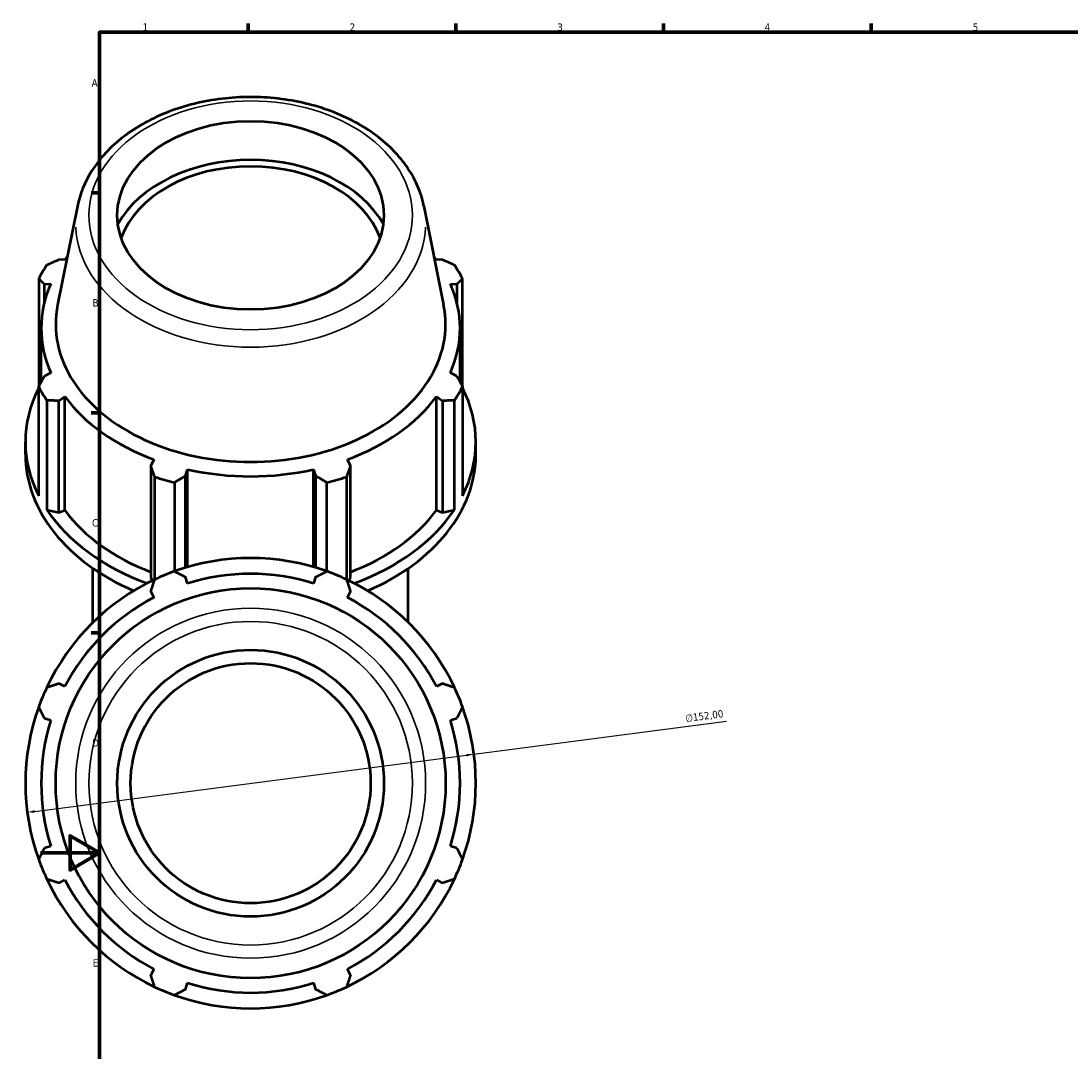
# Model space of a CAD drawing. Header units: millimetres. Extents: x -7 to 1648, y -196 to 1425.
# Tile 2 of 12: x -7 to 348, y 230 to 578. Entities that reach past the tile are written whole.
import ezdxf

# ---------------------------------------------------------------- set-up
doc = ezdxf.new("R2010")
doc.units = ezdxf.units.MM
for name, color, linetype, lineweight in [('Border (ISO)', 7, 'Continuous', 70), ('Dimension (ISO)', 7, 'Continuous', 25), ('Visible (ISO)', 7, 'Continuous', 50), ('Visible Narrow (ISO)', 7, 'Continuous', 35)]:
    doc.layers.add(name, color=color, linetype=linetype, lineweight=lineweight)
doc.styles.add('Note Text (ISO)', font='tahoma.ttf')
doc.dimstyles.new('Default (ISO)', dxfattribs={"dimtxt": 2.5, "dimasz": 2.5, "dimexe": 3.175, "dimexo": 0, "dimgap": 0.762, "dimtad": 1, "dimrnd": 1e-08, "dimzin": 0, "dimtxsty": 'Note Text (ISO)', "dimcen": 0.09, "dimdle": 10, "dimclrd": 256, "dimclre": 256, "dimclrt": 256, "dimazin": 0, "dimtfac": 1.40208, "dimtmove": 0, "dimatfit": 3, "dimfxl": 1, "dimtolj": 1, "dimtzin": 0, "dimlwd": -1, "dimlwe": -1, "dimarcsym": 0})

# ---------------------------------------------------------------- blocks, each defined once
blk = doc.blocks.new('Borders Default Border')
at = {"layer": 'Border (ISO)'}
for p, q in [((70.08, 574), (70.08, 576.9)), ((140.17, 574), (140.17, 576.9)), ((210.25, 574), (210.25, 576.9)), ((280.33, 574), (280.33, 576.9)), ((20, 519.75), (17.1, 519.75)), ((20, 445.5), (17.1, 445.5)), ((20, 371.25), (17.1, 371.25))]:
    blk.add_line(p, q, dxfattribs=at)
at = {"layer": 'Border (ISO)', "flags": 128}
for points in [[(20, 20), (20, 574), (821, 574), (821, 20), (20, 20)], [(0, 297), (20, 297), (10, 302.77), (10, 291.23), (20, 297)]]:
    blk.add_lwpolyline(points, dxfattribs=at)
at = {"layer": 'Border (ISO)', "color": 232, "true_color": 0xca0064, "char_height": 2.5, "attachment_point": 7, "style": 'Note Text (ISO)'}
for s, insert in [('1', (34.48, 574.4)), ('2', (104.37, 574.4)), ('3', (174.43, 574.35)), ('4', (244.42, 574.4)), ('5', (314.64, 574.35)), ('A', (17.29, 555.62)), ('B', (17.59, 481.38)), ('C', (17.43, 407.08)), ('D', (17.43, 332.88)), ('E', (17.64, 258.63))]:
    blk.add_mtext(s, dxfattribs=dict(at, insert=insert))
blk = doc.blocks.new('*D15')
at = {"layer": 'Defpoints', "color": 0, "transparency": 16777216}
for p in [(146.32, 330.34), (-4.4, 310.69)]:
    blk.add_point(p, dxfattribs=at)
at = {"layer": 'Dimension (ISO)', "transparency": 16777216}
for p, q in [((146.32, 330.34), (231.54, 341.45)), ((-1.92, 311.02), (143.84, 330.02))]:
    blk.add_line(p, q, dxfattribs=at)
blk.add_arc((70.96, 320.52), 76, 5.0331, 19.792, dxfattribs=at)
for points in [[(143.79, 330.43), (143.9, 329.6), (146.32, 330.34)], [(-1.98, 311.43), (-1.87, 310.6), (-4.4, 310.69)]]:
    blk.add_solid(points, dxfattribs=at)
at = {"layer": 'Dimension (ISO)', "color": 232, "true_color": 0xca0064, "transparency": 16777216, "insert": (217.52, 343.63), "char_height": 2.5, "attachment_point": 1, "rotation": 7.4267, "style": 'Note Text (ISO)'}
blk.add_mtext('\\A1;∅152,00', dxfattribs=at)

msp = doc.modelspace()

# ---------------------------------------------------------------- linework, layer by layer
at = {"layer": 'Visible (ISO)'}
for p, q in [((12.5001, 515.2793), (5.8175, 481.9903)), ((129.4169, 515.2793), (136.0996, 481.9903)), ((8.2646, 497.1334), (6.2422, 497.2265)), ((135.6749, 497.2265), (133.6525, 497.1334)), ((-0.552, 490.7329), (-0.552, 454.3394)), ((1.3754, 488.9182), (3.5498, 489.0848)), ((138.3673, 489.0848), (140.5417, 488.9182)), ((142.4691, 454.3394), (142.4691, 490.7329)), ((1.3754, 482.8265), (1.3754, 488.9182)), ((140.5417, 488.9182), (140.5417, 482.8265)), ((0.2785, 455.8741), (0.2785, 474.056)), ((141.6385, 455.8741), (141.6385, 474.056)), ((3.5498, 459.0273), (1.3754, 457.8911)), ((140.5417, 457.8911), (138.3673, 459.0273)), ((-0.552, 417.5157), (-0.552, 454.3394)), ((142.4691, 454.3394), (142.4691, 417.5157)), ((6.2422, 449.5828), (8.2646, 450.9786)), ((8.2646, 412.6351), (8.2646, 450.9786)), ((133.6525, 450.9786), (135.6749, 449.5828)), ((133.6525, 412.6351), (133.6525, 450.9786)), ((2.1962, 449.6479), (2.1962, 412.8243)), ((6.2422, 411.8906), (6.2422, 449.5828)), ((135.6749, 449.5828), (135.6749, 411.8906)), ((139.7209, 412.8243), (139.7209, 449.6479)), ((-5.0415, 431.4133), (-5.0415, 435.7125)), ((146.9585, 431.4133), (146.9585, 435.7125)), ((38.3222, 429.7247), (37.2694, 427.6433)), ((104.6477, 427.6433), (103.5949, 429.7247)), ((37.2694, 427.6433), (37.2694, 389.9511)), ((49.019, 424.2019), (49.7047, 426.3909)), ((49.7047, 393.4841), (49.7047, 426.3909)), ((92.2124, 426.3909), (92.898, 424.2019)), ((92.2124, 393.4841), (92.2124, 426.3909)), ((104.6477, 389.9511), (104.6477, 427.6433)), ((38.5897, 389.2788), (38.5897, 423.9139)), ((45.2245, 421.9706), (45.2245, 392.027)), ((49.019, 393.2809), (49.019, 424.2019)), ((92.898, 424.2019), (92.898, 393.2809)), ((96.6926, 392.027), (96.6926, 421.9706)), ((103.3274, 423.9139), (103.3274, 389.2788)), ((2.1962, 412.8243), (6.2422, 411.8906)), ((6.2422, 411.8906), (8.2646, 412.6351)), ((133.6525, 412.6351), (135.6749, 411.8906)), ((135.6749, 411.8906), (139.7209, 412.8243)), ((17.7585, 374.7913), (17.7585, 393.0352)), ((37.2694, 389.9511), (37.7622, 388.8832)), ((49.7047, 387.9252), (49.019, 390.0997)), ((92.898, 390.0997), (92.2124, 387.9252)), ((104.1549, 388.8832), (104.6477, 389.9511)), ((124.1585, 374.7913), (124.1585, 393.0352)), ((37.2694, 385.2328), (38.3222, 383.2104)), ((103.5949, 383.2104), (104.6477, 385.2328)), ((8.2646, 353.1529), (6.2422, 354.2057)), ((135.6749, 354.2057), (133.6525, 353.1529)), ((1.3754, 342.456), (3.5498, 341.7704)), ((138.3673, 341.7704), (140.5417, 342.456)), ((3.5498, 299.2626), (1.3754, 298.577)), ((140.5417, 298.577), (138.3673, 299.2626)), ((6.2422, 286.8273), (8.2646, 287.8801)), ((133.6525, 287.8801), (135.6749, 286.8273)), ((38.3222, 257.8226), (37.2694, 255.8002)), ((104.6477, 255.8002), (103.5949, 257.8226)), ((49.019, 250.9333), (49.7047, 253.1078)), ((92.2124, 253.1078), (92.898, 250.9333))]:
    msp.add_line(p, q, dxfattribs=at)
for radius in [65.7941, 45, 40.5]:
    msp.add_circle((70.9585, 320.5165), radius, dxfattribs=at)
for radius, start, end in [(76, 70.208016, 109.791984), (76, 109.791984, 115.208016), (70.68, 72.5, 107.5), (76, 64.791984, 70.208016), (76, 115.208016, 154.791984), (76, 25.208016, 64.791984), (70.68, 117.5, 152.5), (70.68, 27.5, 62.5), (76, 154.791984, 160.208016), (76, 19.791984, 25.208016), (76, 160.208016, 199.791984), (76, 340.208016, 19.791984), (70.68, 162.5, 197.5), (70.68, 342.5, 17.5), (76, 199.791984, 205.208016), (76, 334.791984, 340.208016), (76, 205.208016, 244.791984), (70.68, 207.5, 242.5), (76, 295.208016, 334.791984), (70.68, 297.5, 332.5), (76, 244.791984, 250.208016), (70.68, 252.5, 287.5), (76, 289.791984, 295.208016), (76, 250.208016, 289.791984)]:
    msp.add_arc((70.9585, 320.5165), radius, start, end, dxfattribs=at)
msp.add_ellipse((70.9585, 512.1507), major_axis=(-45, 0), ratio=0.70710678, dxfattribs=at)
for centre, major_axis, start_param, end_param in [((70.9585, 496.8595), (48.0392, 0), 0.36952422, 2.77206843), ((70.9585, 496.8595), (45, 0), 0.242652, 2.89894065), ((70.9585, 474.056), (-70.68, 0), 5.77907047, 5.80321976), ((70.9585, 474.056), (-70.68, 0), 3.6215582, 3.6457075), ((70.9585, 472.5362), (-76, 0), 5.84322243, 5.93775002), ((70.9585, 472.5362), (76, 0), 0.34543529, 0.43996288), ((70.9585, 474.056), (-70.68, 0), 5.97775269, 6.58861793), ((70.9585, 474.056), (70.68, 0), 5.97775269, 6.58861793), ((70.9585, 475.4519), (-65.7941, 0), 6.14217766, 9.56578561), ((70.9585, 435.7125), (-76, 0), 5.93775002, 6.62862059), ((70.9585, 472.5362), (-76, 0), 0.34543529, 0.43996288), ((70.9585, 472.5362), (76, 0), 5.84322243, 5.93775002), ((70.9585, 435.7125), (76, 0), 5.93775002, 6.62862059), ((70.9585, 474.056), (70.68, 0), 3.6215582, 4.23242344), ((70.9585, 474.056), (70.68, 0), 5.19235452, 5.80321976), ((70.9585, 431.4133), (-76, 0), 0, 1.02509034), ((70.9585, 431.4133), (76, 0), 5.25809497, 6.28318531), ((70.9585, 474.056), (70.68, 0), 4.40695636, 5.0178216), ((70.9585, 472.5362), (76, 0), 4.2724261, 4.36695369), ((70.9585, 472.5362), (76, 0), 5.05782427, 5.15235186), ((70.9585, 435.7125), (76, 0), 3.58155553, 4.23434867), ((70.9585, 435.7125), (70.68, 0), 3.6215582, 4.2155561), ((70.9585, 435.7125), (70.68, 0), 5.20922186, 5.80321976), ((70.9585, 435.7125), (76, 0), 5.19042929, 5.84322243)]:
    msp.add_ellipse(centre, major_axis=major_axis, ratio=0.70710678, start_param=start_param, end_param=end_param, dxfattribs=at)
msp.add_open_spline([(129.4169, 515.2793), (128.5254, 519.7204), (126.6893, 524.0197), (121.2935, 532.0922), (117.6622, 535.8351), (108.9295, 542.3828), (103.7799, 545.1517), (92.5347, 549.3825), (86.431, 550.8309), (73.9124, 552.2606), (67.4993, 552.2408), (54.9949, 550.7336), (48.9054, 549.2465), (37.6539, 544.9227), (32.4918, 542.0872), (23.6728, 535.3146), (20.0004, 531.3863), (14.9535, 523.3668), (13.324, 519.383), (12.5001, 515.2793)], degree=3, knots=[3.2826003, 3.2826003, 3.2826003, 3.2826003, 3.58311229, 3.58311229, 3.89769572, 3.89769572, 4.2234204, 4.2234204, 4.55226192, 4.55226192, 4.88122882, 4.88122882, 5.21019917, 5.21019917, 5.53901742, 5.53901742, 5.86449537, 5.86449537, 6.14217766, 6.14217766, 6.14217766, 6.14217766], dxfattribs=at)
for points, weights in [([(2.1962, 495.4244), (4.2605, 496.3523), (6.2422, 497.2265)], [2.40042970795, 2.43042107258, 2.45877834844]), ([(135.6749, 497.2265), (137.6566, 496.3523), (139.7209, 495.4244)], [2.44916063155, 2.42091427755, 2.39104022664]), ([(1.3754, 488.9182), (0.4313, 489.8156), (-0.552, 490.7329)], [2.45877834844, 2.43042107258, 2.40042970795]), ([(142.4691, 490.7329), (141.4857, 489.8156), (140.5417, 488.9182)], [2.39104022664, 2.42091427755, 2.44916063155]), ([(-0.552, 454.3394), (0.4313, 456.16), (1.3754, 457.8911)], [2.38165074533, 2.41140748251, 2.43954291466]), ([(140.5417, 457.8911), (141.4857, 456.16), (142.4691, 454.3394)], [2.44916063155, 2.42091427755, 2.39104022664]), ([(6.2422, 449.5828), (4.2605, 449.6232), (2.1962, 449.6479)], [2.43954291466, 2.41140748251, 2.38165074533]), ([(139.7209, 449.6479), (137.6566, 449.6232), (135.6749, 449.5828)], [2.39104022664, 2.42091427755, 2.44916063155]), ([(38.5897, 423.9139), (37.9161, 425.8251), (37.2694, 427.6433)], [2.38165074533, 2.41140748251, 2.43954291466]), ([(104.6477, 427.6433), (104.001, 425.8251), (103.3274, 423.9139)], [2.44916063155, 2.42091427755, 2.39104022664]), ([(49.019, 424.2019), (47.1605, 423.1175), (45.2245, 421.9706)], [2.44916063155, 2.42091427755, 2.39104022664]), ([(96.6926, 421.9706), (94.7566, 423.1175), (92.898, 424.2019)], [2.39104022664, 2.42091427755, 2.44916063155]), ([(45.2245, 392.027), (47.1605, 391.0437), (49.019, 390.0997)], [1, 1.00153337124, 1.0022502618]), ([(92.898, 390.0997), (94.7566, 391.0437), (96.6926, 392.027)], [1.0022502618, 1.00153337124, 1]), ([(37.2694, 385.2328), (37.9161, 387.2145), (38.5897, 389.2788)], [1.0022502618, 1.00153337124, 1]), ([(103.3274, 389.2788), (104.001, 387.2145), (104.6477, 385.2328)], [1, 1.00153337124, 1.0022502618]), ([(2.1962, 352.8853), (4.2605, 353.559), (6.2422, 354.2057)], [1, 1.00153337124, 1.0022502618]), ([(135.6749, 354.2057), (137.6566, 353.559), (139.7209, 352.8853)], [1.0022502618, 1.00153337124, 1]), ([(1.3754, 342.456), (0.4313, 344.3145), (-0.552, 346.2506)], [1.0022502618, 1.00153337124, 1]), ([(142.4691, 346.2506), (141.4857, 344.3145), (140.5417, 342.456)], [1, 1.00153337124, 1.0022502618]), ([(-0.552, 294.7824), (0.4313, 296.7184), (1.3754, 298.577)], [1, 1.00153337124, 1.0022502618]), ([(140.5417, 298.577), (141.4857, 296.7184), (142.4691, 294.7824)], [1.0022502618, 1.00153337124, 1]), ([(6.2422, 286.8273), (4.2605, 287.474), (2.1962, 288.1476)], [1.0022502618, 1.00153337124, 1]), ([(139.7209, 288.1476), (137.6566, 287.474), (135.6749, 286.8273)], [1, 1.00153337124, 1.0022502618]), ([(38.5897, 251.7542), (37.9161, 253.8184), (37.2694, 255.8002)], [1, 1.00153337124, 1.0022502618]), ([(104.6477, 255.8002), (104.001, 253.8184), (103.3274, 251.7542)], [1.0022502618, 1.00153337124, 1]), ([(49.019, 250.9333), (47.1605, 249.9893), (45.2245, 249.0059)], [1.0022502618, 1.00153337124, 1]), ([(96.6926, 249.0059), (94.7566, 249.9893), (92.898, 250.9333)], [1, 1.00153337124, 1.0022502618])]:
    msp.add_rational_spline(points, weights, degree=2, dxfattribs=at)
at = {"layer": 'Visible Narrow (ISO)'}
for radius in [59.0444, 54.5882]:
    msp.add_circle((70.9585, 320.5165), radius, dxfattribs=at)
msp.add_ellipse((70.9585, 512.1507), major_axis=(-54.5882, 0), ratio=0.70710678, dxfattribs=at)
msp.add_ellipse((70.9585, 509.4116), major_axis=(-59.0444, 0), ratio=0.70710678, start_param=0.03017275, end_param=3.11141991, dxfattribs=at)

# ---------------------------------------------------------------- block references
msp.add_blockref('Borders Default Border', (0, 0))

# ---------------------------------------------------------------- dimensions: what is measured, and where the dimension line sits
at = {"layer": 'Dimension (ISO)'}
dim = msp.add_diameter_dim_2p(p1=(-4.4039, 310.6929), p2=(146.321, 330.3401), dimstyle='Default (ISO)', override={"dimdec": 2, "dimlfac": 1, "dimtp": 0, "dimtm": 0, "dimtdec": 2, "dimatfit": 2}, dxfattribs=at)
dim.commit()
dim.dimension.update_dxf_attribs({"geometry": '*D15', "text_midpoint": (224.4103, 340.5191), "dimtype": 163})

doc.saveas('drawing.dxf')
